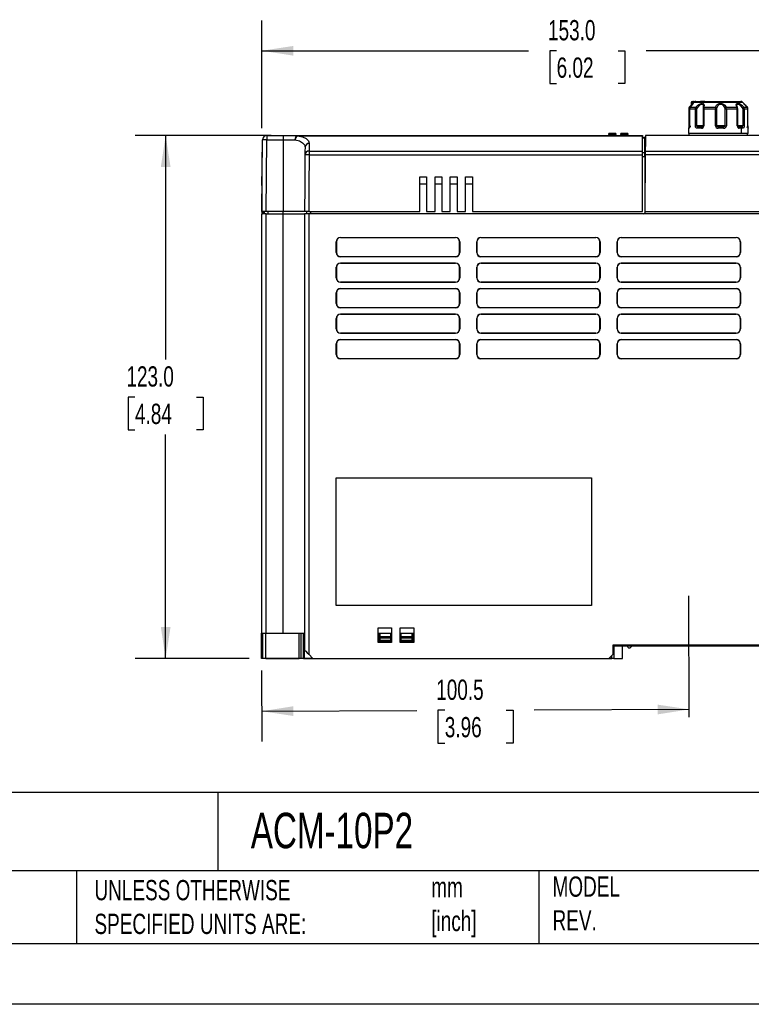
# Model space of a CAD drawing. Header units: millimetres. Extents: x 0 to 629, y 0 to 486.
# Tile 10 of 16: x 304 to 476, y 0 to 232. Entities that reach past the tile are written whole.
import ezdxf

# ---------------------------------------------------------------- set-up
doc = ezdxf.new("R2010")
doc.units = ezdxf.units.MM
doc.header["$LTSCALE"] = 2.25
doc.linetypes.add('CENTERX2', pattern=[20.32, 12.7, -2.54, 2.54, -2.54])
doc.layers.add('CENTER', color=40, linetype='CENTERX2')
doc.layers.add('DIMENSIONS', color=140, linetype='Continuous', lineweight=25)
doc.layers.add('TEXT', color=140, linetype='Continuous', lineweight=25)
doc.styles.add('SLDTEXTSTYLE0', font='TXT', dxfattribs={"width": 0.7})
doc.dimstyles.new('SLDDIMSTYLE0', dxfattribs={"dimtxt": 4.855518, "dimasz": 7.4295, "dimexe": 0, "dimexo": 0.0625, "dimgap": 1.213879, "dimtad": 0, "dimtih": 1, "dimtoh": 1, "dimdec": 1, "dimrnd": 1e-09, "dimzin": 4, "dimdsep": 46, "dimtxsty": 'SLDTEXTSTYLE0', "dimsah": 1, "dimcen": 0.09, "dimadec": 0, "dimazin": 1, "dimtfac": 1, "dimtdec": 1, "dimtofl": 0, "dimtmove": 0, "dimatfit": 3, "dimfxl": 0, "dimfrac": 2, "dimtolj": 1, "dimtzin": 12, "dimarcsym": 0})
doc.dimstyles.new('SLDDIMSTYLE1', dxfattribs={"dimtxt": 4.855518, "dimasz": 7.4295, "dimexe": 0, "dimexo": 0.0625, "dimgap": 1.213879, "dimtad": 0, "dimtih": 1, "dimtoh": 1, "dimdec": 1, "dimrnd": 1e-09, "dimzin": 12, "dimdsep": 46, "dimtxsty": 'SLDTEXTSTYLE0', "dimsah": 1, "dimcen": 0.09, "dimadec": 0, "dimazin": 3, "dimtfac": 1, "dimtdec": 1, "dimtofl": 0, "dimtmove": 0, "dimatfit": 3, "dimfxl": 0, "dimfrac": 2, "dimtolj": 1, "dimtzin": 12, "dimarcsym": 0})

# ---------------------------------------------------------------- blocks, each defined once
blk = doc.blocks.new('_D_4')
at = {"layer": 'DIMENSIONS'}
for p, q in [((360.82, 206.04), (360.82, 231.4)), ((513.82, 206.19), (513.82, 231.4)), ((360.82, 224.26), (423.53, 224.26)), ((430.11, 224.26), (428.48, 224.26)), ((428.48, 224.26), (428.48, 216.54)), ((444.54, 224.26), (446.17, 224.26)), ((446.17, 224.26), (446.17, 216.54)), ((513.82, 224.26), (451.12, 224.26)), ((428.48, 216.54), (430.11, 216.54)), ((446.17, 216.54), (444.54, 216.54))]:
    blk.add_line(p, q, dxfattribs=at)
for points in [[(360.82, 224.26), (368.25, 223.11), (368.25, 225.4)], [(513.82, 224.26), (506.39, 225.4), (506.39, 223.11)]]:
    blk.add_solid(points, dxfattribs=at)
at = {"layer": 'DIMENSIONS', "char_height": 4.762, "attachment_point": 1, "style": 'SLDTEXTSTYLE0'}
for s, insert in [('153.0', (428.09, 231.48)), ('6.02', (430.11, 222.68))]:
    blk.add_mtext(s, dxfattribs=dict(at, insert=insert))
blk = doc.blocks.new('_D_6')
at = {"layer": 'DIMENSIONS'}
for p, q in [((362.97, 204.33), (331.06, 204.33)), ((338.2, 204.33), (338.2, 151.63)), ((330.99, 142.83), (329.36, 142.83)), ((329.36, 142.83), (329.36, 135.11)), ((345.42, 142.83), (347.05, 142.83)), ((347.05, 142.83), (347.05, 135.11)), ((329.36, 135.11), (330.99, 135.11)), ((347.05, 135.11), (345.42, 135.11)), ((338.2, 81.33), (338.2, 134.02)), ((357.86, 81.33), (331.06, 81.33))]:
    blk.add_line(p, q, dxfattribs=at)
for points in [[(338.2, 204.33), (337.06, 196.9), (339.35, 196.9)], [(338.2, 81.33), (339.35, 88.76), (337.06, 88.76)]]:
    blk.add_solid(points, dxfattribs=at)
at = {"layer": 'DIMENSIONS', "char_height": 4.762, "attachment_point": 1, "style": 'SLDTEXTSTYLE0'}
for s, insert in [('123.0', (328.97, 150.05)), ('4.84', (330.99, 141.25))]:
    blk.add_mtext(s, dxfattribs=dict(at, insert=insert))
blk = doc.blocks.new('_D_7')
at = {"layer": 'DIMENSIONS'}
for p, q in [((360.73, 78.5), (360.8, 61.78)), ((360.77, 68.93), (397.24, 69.09)), ((403.82, 69.15), (402.19, 69.15)), ((402.19, 69.15), (402.19, 61.43)), ((418.25, 69.15), (419.88, 69.15)), ((419.88, 69.15), (419.88, 61.43)), ((461.29, 69.37), (424.83, 69.21)), ((402.19, 61.43), (403.82, 61.43)), ((419.88, 61.43), (418.25, 61.43))]:
    blk.add_line(p, q, dxfattribs=at)
for points in [[(360.77, 68.93), (368.21, 67.82), (368.2, 70.1)], [(461.29, 69.37), (453.86, 70.48), (453.87, 68.19)]]:
    blk.add_solid(points, dxfattribs=at)
at = {"layer": 'DIMENSIONS', "char_height": 4.762, "attachment_point": 1, "style": 'SLDTEXTSTYLE0'}
for s, insert in [('100.5', (401.8, 76.37)), ('3.96', (403.82, 67.57))]:
    blk.add_mtext(s, dxfattribs=dict(at, insert=insert))

msp = doc.modelspace()

# ---------------------------------------------------------------- linework, layer by layer
for p, q in [((461.76, 212.03), (461.76, 211.45)), ((462.18, 212.03), (461.76, 212.03)), ((462.48, 212.18), (462.07, 211.78)), ((462.14, 212.33), (462.36, 212.33)), ((462.18, 212.03), (462.18, 211.88)), ((462.18, 212.03), (462.32, 212.03)), ((462.48, 212.18), (473.77, 212.18)), ((462.83, 212.33), (471.32, 212.33)), ((464.62, 211.14), (464.57, 210.86)), ((464.59, 211.14), (464.59, 211.03)), ((471.32, 212.33), (472.18, 212.33)), ((472.18, 212.33), (473.42, 212.33)), ((472.62, 210.88), (472.49, 211.34)), ((474.18, 211.78), (473.77, 212.18)), ((461.16, 210.62), (461.16, 206.63)), ((461.16, 210.62), (461.39, 210.62)), ((461.37, 210.62), (461.37, 206.63)), ((461.38, 210.62), (461.37, 210.62)), ((461.38, 210.62), (462.72, 210.62)), ((461.38, 210.62), (461.38, 210.62)), ((462.72, 210.62), (463.1, 210.62)), ((464.53, 210.62), (464.53, 206.63)), ((464.69, 210.62), (467.44, 210.62)), ((467.44, 210.62), (467.7, 210.62)), ((467.7, 210.62), (467.76, 210.62)), ((470.01, 210.62), (472.57, 210.62)), ((472.61, 210.62), (472.57, 210.62)), ((472.61, 210.62), (472.67, 210.62)), ((472.68, 206.63), (472.68, 210.62)), ((474.22, 210.62), (475.09, 210.62)), ((475.09, 206.63), (475.09, 210.62)), ((475.09, 210.62), (475.09, 210.62)), ((461.38, 206.63), (461.37, 206.63)), ((463.62, 206.63), (463.1, 206.63)), ((463.29, 206.31), (463.25, 206.35)), ((463.29, 206.31), (463.36, 206.33)), ((464.27, 206.63), (463.62, 206.63)), ((463.62, 206.33), (463.62, 206.63)), ((464.07, 206.33), (463.62, 206.33)), ((464.23, 206.33), (464.07, 206.33)), ((464.24, 206.33), (464.32, 206.33)), ((464.53, 206.63), (464.27, 206.63)), ((467.44, 206.63), (467.7, 206.63)), ((468.09, 206.31), (467.96, 206.35)), ((468.09, 206.31), (468.09, 206.33)), ((468.73, 206.63), (468.65, 206.63)), ((468.73, 206.33), (468.67, 206.33)), ((469.65, 206.63), (468.73, 206.63)), ((468.73, 206.33), (468.73, 206.63)), ((469.34, 206.31), (469.32, 206.33)), ((469.45, 206.35), (469.34, 206.31)), ((472.57, 206.63), (472.61, 206.63)), ((473.85, 206.63), (472.68, 206.63)), ((472.84, 206.33), (472.91, 206.31)), ((473.25, 206.33), (472.95, 206.33)), ((473.72, 206.31), (473.63, 206.33)), ((473.72, 206.32), (473.72, 206.31)), ((361.98, 204.33), (361.98, 203.34)), ((361.98, 204.33), (365.82, 204.33)), ((365.82, 204.33), (365.82, 203.34)), ((369.21, 204.33), (369.21, 204.29)), ((444.02, 204.83), (442.42, 204.83)), ((442.42, 204.82), (442.42, 204.83)), ((444.02, 204.82), (442.42, 204.82)), ((442.42, 204.53), (442.42, 204.82)), ((444.02, 204.53), (442.42, 204.53)), ((442.42, 204.53), (442.42, 204.33)), ((444.02, 204.83), (444.02, 204.82)), ((444.02, 204.82), (444.02, 204.53)), ((444.02, 204.33), (444.02, 204.53)), ((446.82, 204.83), (445.22, 204.83)), ((445.22, 204.82), (445.22, 204.83)), ((446.82, 204.82), (445.22, 204.82)), ((445.22, 204.53), (445.22, 204.82)), ((446.82, 204.53), (445.22, 204.53)), ((445.22, 204.53), (445.22, 204.33)), ((446.82, 204.83), (446.82, 204.82)), ((446.82, 204.82), (446.82, 204.53)), ((446.82, 204.33), (446.82, 204.53)), ((450.32, 204.33), (450.32, 204.29)), ((450.32, 200.67), (450.32, 204.29)), ((450.82, 203.83), (450.32, 203.83)), ((450.32, 203.79), (450.82, 203.79)), ((450.82, 203.79), (450.82, 203.83)), ((450.82, 200.31), (450.82, 203.79)), ((512.82, 204.33), (450.98, 204.33)), ((461.12, 206.03), (461.12, 204.83)), ((461.24, 206.03), (461.12, 206.03)), ((473.49, 204.83), (461.12, 204.83)), ((461.22, 204.83), (461.22, 204.33)), ((464.14, 206.03), (463.15, 206.03)), ((469.37, 206.03), (468.09, 206.03)), ((473.49, 206.03), (473.05, 206.03)), ((473.49, 206.03), (473.49, 204.83)), ((473.88, 206.03), (473.49, 206.03)), ((475.12, 204.83), (473.49, 204.83)), ((475.02, 204.33), (475.02, 204.83)), ((475.12, 204.83), (475.12, 206.03)), ((360.83, 186.43), (360.98, 203.34)), ((361.83, 186.43), (361.98, 203.34)), ((361.98, 203.34), (365.82, 203.34)), ((365.82, 203.34), (365.82, 186.43)), ((370.89, 201.84), (370.96, 201.57)), ((370.93, 201.85), (370.98, 201.73)), ((371.96, 202.49), (371.95, 200.67)), ((450.32, 199.79), (450.32, 200.67)), ((450.32, 200.31), (450.82, 200.31)), ((450.32, 186.63), (450.32, 199.79)), ((450.32, 199.42), (450.82, 199.42)), ((450.82, 200.83), (450.95, 200.83)), ((450.92, 200.71), (450.82, 200.71)), ((450.82, 199.42), (450.82, 200.31)), ((450.82, 199.42), (450.82, 186.13)), ((450.95, 199.79), (450.83, 186.43)), ((450.92, 200.71), (450.92, 200.63)), ((450.92, 200.63), (450.92, 199.53)), ((450.92, 199.53), (450.92, 199.33)), ((450.92, 199.53), (450.94, 199.53)), ((450.94, 199.33), (450.92, 199.33)), ((450.95, 200.67), (512.82, 200.67)), ((512.82, 199.79), (450.95, 199.79)), ((450.82, 196.83), (450.92, 196.83)), ((360.82, 192.54), (360.82, 194.66)), ((397.92, 194.62), (399.52, 194.62)), ((397.92, 186.43), (397.92, 194.62)), ((399.52, 194.62), (399.52, 186.43)), ((401.52, 194.62), (403.12, 194.62)), ((401.52, 186.43), (401.52, 194.62)), ((403.12, 194.62), (403.12, 186.43)), ((405.12, 194.62), (406.72, 194.62)), ((405.12, 186.43), (405.12, 194.62)), ((406.72, 194.62), (406.72, 186.43)), ((408.72, 186.43), (408.72, 194.62)), ((408.72, 194.62), (410.32, 194.62)), ((410.32, 194.62), (410.32, 186.43)), ((360.82, 192.54), (360.82, 192.54)), ((397.92, 192.93), (399.52, 192.93)), ((401.52, 192.93), (403.12, 192.93)), ((405.12, 192.93), (406.72, 192.93)), ((408.72, 192.93), (410.32, 192.93)), ((360.82, 190.93), (360.82, 190.9)), ((360.82, 190.9), (360.82, 190.88)), ((360.82, 190.86), (360.82, 190.88)), ((360.82, 190.86), (360.82, 190.42)), ((360.82, 190.4), (360.82, 189.91)), ((360.82, 189.91), (360.82, 189.57)), ((450.82, 191.13), (450.87, 191.13)), ((450.82, 190.93), (450.87, 190.93)), ((360.82, 189.57), (360.82, 189.57)), ((360.82, 189.57), (360.82, 189.55)), ((360.82, 189.55), (360.82, 189.11)), ((360.82, 189.07), (360.82, 189.11)), ((360.82, 189.07), (360.82, 189.05)), ((360.82, 189.05), (360.82, 189.04)), ((360.82, 188.09), (360.82, 188.07)), ((360.82, 188.07), (360.82, 188.05)), ((360.82, 188.02), (360.82, 188.05)), ((360.82, 188.02), (360.82, 187.58)), ((450.85, 188.73), (450.82, 188.73)), ((450.85, 188.53), (450.82, 188.53)), ((360.82, 87.33), (360.82, 185.93)), ((361.82, 185.93), (360.82, 185.93)), ((361.83, 186.43), (360.83, 186.43)), ((361.02, 186.43), (361.02, 186.13)), ((361.02, 186.13), (361.32, 186.13)), ((361.32, 186.43), (361.32, 185.93)), ((361.82, 87.33), (361.82, 185.93)), ((361.82, 185.93), (365.82, 185.93)), ((365.82, 186.43), (361.83, 186.43)), ((362.32, 185.93), (362.32, 186.43)), ((370.83, 186.43), (365.82, 186.43)), ((365.82, 185.93), (365.82, 186.43)), ((365.82, 87.33), (365.82, 185.93)), ((365.82, 185.93), (370.82, 185.93)), ((370.82, 185.93), (370.82, 83.33)), ((371.82, 185.93), (370.82, 185.93)), ((371.83, 186.43), (370.83, 186.43)), ((371.32, 186.43), (371.32, 185.93)), ((371.82, 185.93), (371.82, 82.33)), ((512.82, 185.93), (371.82, 185.93)), ((371.83, 186.43), (397.92, 186.43)), ((372.32, 185.93), (372.32, 186.43)), ((399.52, 186.43), (401.52, 186.43)), ((403.12, 186.43), (405.12, 186.43)), ((406.72, 186.43), (408.72, 186.43)), ((410.32, 186.43), (450.12, 186.43)), ((450.83, 186.43), (450.82, 185.93)), ((450.83, 186.43), (512.82, 186.43)), ((378.32, 176.83), (378.32, 179.33)), ((378.35, 179.33), (378.32, 179.33)), ((378.35, 179.33), (378.35, 176.83)), ((379.32, 180.33), (406.32, 180.33)), ((379.32, 180.33), (379.32, 180.3)), ((406.32, 180.3), (379.32, 180.3)), ((406.32, 180.3), (406.32, 180.33)), ((407.32, 179.33), (407.3, 179.33)), ((407.3, 176.83), (407.3, 179.33)), ((407.32, 179.33), (407.32, 176.83)), ((411.32, 176.83), (411.32, 179.33)), ((411.35, 179.33), (411.32, 179.33)), ((411.35, 179.33), (411.35, 176.83)), ((412.32, 180.33), (439.32, 180.33)), ((412.32, 180.33), (412.32, 180.3)), ((439.32, 180.3), (412.32, 180.3)), ((439.32, 180.3), (439.32, 180.33)), ((440.32, 179.33), (440.3, 179.33)), ((440.3, 176.83), (440.3, 179.33)), ((440.32, 179.33), (440.32, 176.83)), ((444.32, 176.83), (444.32, 179.33)), ((444.35, 179.33), (444.32, 179.33)), ((444.35, 179.33), (444.35, 176.83)), ((445.32, 180.33), (472.32, 180.33)), ((445.32, 180.33), (445.32, 180.3)), ((472.32, 180.3), (445.32, 180.3)), ((472.32, 180.3), (472.32, 180.33)), ((473.32, 179.33), (473.3, 179.33)), ((473.3, 176.83), (473.3, 179.33)), ((473.32, 179.33), (473.32, 176.83)), ((378.32, 176.83), (378.35, 176.83)), ((407.3, 176.83), (407.32, 176.83)), ((411.32, 176.83), (411.35, 176.83)), ((440.3, 176.83), (440.32, 176.83)), ((444.32, 176.83), (444.35, 176.83)), ((473.3, 176.83), (473.32, 176.83)), ((379.32, 175.85), (379.32, 175.83)), ((379.32, 175.85), (406.32, 175.85)), ((406.32, 175.83), (379.32, 175.83)), ((379.32, 174.33), (406.32, 174.33)), ((379.32, 174.33), (379.32, 174.3)), ((406.32, 174.3), (379.32, 174.3)), ((406.32, 175.83), (406.32, 175.85)), ((406.32, 174.3), (406.32, 174.33)), ((412.32, 175.85), (412.32, 175.83)), ((412.32, 175.85), (439.32, 175.85)), ((439.32, 175.83), (412.32, 175.83)), ((412.32, 174.33), (439.32, 174.33)), ((412.32, 174.33), (412.32, 174.3)), ((439.32, 174.3), (412.32, 174.3)), ((439.32, 175.83), (439.32, 175.85)), ((439.32, 174.3), (439.32, 174.33)), ((445.32, 175.85), (445.32, 175.83)), ((445.32, 175.85), (472.32, 175.85)), ((472.32, 175.83), (445.32, 175.83)), ((445.32, 174.33), (472.32, 174.33)), ((445.32, 174.33), (445.32, 174.3)), ((472.32, 174.3), (445.32, 174.3)), ((472.32, 175.83), (472.32, 175.85)), ((472.32, 174.3), (472.32, 174.33)), ((378.32, 170.83), (378.32, 173.33)), ((378.35, 173.33), (378.32, 173.33)), ((378.35, 173.33), (378.35, 170.83)), ((407.32, 173.33), (407.3, 173.33)), ((407.3, 170.83), (407.3, 173.33)), ((407.32, 173.33), (407.32, 170.83)), ((411.32, 170.83), (411.32, 173.33)), ((411.35, 173.33), (411.32, 173.33)), ((411.35, 173.33), (411.35, 170.83)), ((440.32, 173.33), (440.3, 173.33)), ((440.3, 170.83), (440.3, 173.33)), ((440.32, 173.33), (440.32, 170.83)), ((444.32, 170.83), (444.32, 173.33)), ((444.35, 173.33), (444.32, 173.33)), ((444.35, 173.33), (444.35, 170.83)), ((473.32, 173.33), (473.3, 173.33)), ((473.3, 170.83), (473.3, 173.33)), ((473.32, 173.33), (473.32, 170.83)), ((378.32, 170.83), (378.35, 170.83)), ((379.32, 169.85), (379.32, 169.83)), ((379.32, 169.85), (406.32, 169.85)), ((406.32, 169.83), (379.32, 169.83)), ((406.32, 169.83), (406.32, 169.85)), ((407.3, 170.83), (407.32, 170.83)), ((411.32, 170.83), (411.35, 170.83)), ((412.32, 169.85), (412.32, 169.83)), ((412.32, 169.85), (439.32, 169.85)), ((439.32, 169.83), (412.32, 169.83)), ((439.32, 169.83), (439.32, 169.85)), ((440.3, 170.83), (440.32, 170.83)), ((444.32, 170.83), (444.35, 170.83)), ((445.32, 169.85), (445.32, 169.83)), ((445.32, 169.85), (472.32, 169.85)), ((472.32, 169.83), (445.32, 169.83)), ((472.32, 169.83), (472.32, 169.85)), ((473.3, 170.83), (473.32, 170.83)), ((378.32, 164.83), (378.32, 167.33)), ((378.35, 167.33), (378.32, 167.33)), ((378.35, 167.33), (378.35, 164.83)), ((379.32, 168.33), (406.32, 168.33)), ((379.32, 168.33), (379.32, 168.3)), ((406.32, 168.3), (379.32, 168.3)), ((406.32, 168.3), (406.32, 168.33)), ((407.32, 167.33), (407.3, 167.33)), ((407.3, 164.83), (407.3, 167.33)), ((407.32, 167.33), (407.32, 164.83)), ((411.32, 164.83), (411.32, 167.33)), ((411.35, 167.33), (411.32, 167.33)), ((411.35, 167.33), (411.35, 164.83)), ((412.32, 168.33), (439.32, 168.33)), ((412.32, 168.33), (412.32, 168.3)), ((439.32, 168.3), (412.32, 168.3)), ((439.32, 168.3), (439.32, 168.33)), ((440.32, 167.33), (440.3, 167.33)), ((440.3, 164.83), (440.3, 167.33)), ((440.32, 167.33), (440.32, 164.83)), ((444.32, 164.83), (444.32, 167.33)), ((444.35, 167.33), (444.32, 167.33)), ((444.35, 167.33), (444.35, 164.83)), ((445.32, 168.33), (472.32, 168.33)), ((445.32, 168.33), (445.32, 168.3)), ((472.32, 168.3), (445.32, 168.3)), ((472.32, 168.3), (472.32, 168.33)), ((473.32, 167.33), (473.3, 167.33)), ((473.3, 164.83), (473.3, 167.33)), ((473.32, 167.33), (473.32, 164.83)), ((378.32, 164.83), (378.35, 164.83)), ((407.3, 164.83), (407.32, 164.83)), ((411.32, 164.83), (411.35, 164.83)), ((440.3, 164.83), (440.32, 164.83)), ((444.32, 164.83), (444.35, 164.83)), ((473.3, 164.83), (473.32, 164.83)), ((379.32, 163.85), (379.32, 163.83)), ((379.32, 163.85), (406.32, 163.85)), ((406.32, 163.83), (379.32, 163.83)), ((379.32, 162.33), (406.32, 162.33)), ((379.32, 162.33), (379.32, 162.3)), ((406.32, 162.3), (379.32, 162.3)), ((406.32, 163.83), (406.32, 163.85)), ((406.32, 162.3), (406.32, 162.33)), ((412.32, 163.85), (412.32, 163.83)), ((412.32, 163.85), (439.32, 163.85)), ((439.32, 163.83), (412.32, 163.83)), ((412.32, 162.33), (439.32, 162.33)), ((412.32, 162.33), (412.32, 162.3)), ((439.32, 162.3), (412.32, 162.3)), ((439.32, 163.83), (439.32, 163.85)), ((439.32, 162.3), (439.32, 162.33)), ((445.32, 163.85), (445.32, 163.83)), ((445.32, 163.85), (472.32, 163.85)), ((472.32, 163.83), (445.32, 163.83)), ((445.32, 162.33), (472.32, 162.33)), ((445.32, 162.33), (445.32, 162.3)), ((472.32, 162.3), (445.32, 162.3)), ((472.32, 163.83), (472.32, 163.85)), ((472.32, 162.3), (472.32, 162.33)), ((378.32, 158.83), (378.32, 161.33)), ((378.35, 161.33), (378.32, 161.33)), ((378.35, 161.33), (378.35, 158.83)), ((407.32, 161.33), (407.3, 161.33)), ((407.3, 158.83), (407.3, 161.33)), ((407.32, 161.33), (407.32, 158.83)), ((411.32, 158.83), (411.32, 161.33)), ((411.35, 161.33), (411.32, 161.33)), ((411.35, 161.33), (411.35, 158.83)), ((440.32, 161.33), (440.3, 161.33)), ((440.3, 158.83), (440.3, 161.33)), ((440.32, 161.33), (440.32, 158.83)), ((444.32, 158.83), (444.32, 161.33)), ((444.35, 161.33), (444.32, 161.33)), ((444.35, 161.33), (444.35, 158.83)), ((473.32, 161.33), (473.3, 161.33)), ((473.3, 158.83), (473.3, 161.33)), ((473.32, 161.33), (473.32, 158.83)), ((378.32, 158.83), (378.35, 158.83)), ((379.32, 157.85), (379.32, 157.83)), ((379.32, 157.85), (406.32, 157.85)), ((406.32, 157.83), (379.32, 157.83)), ((406.32, 157.83), (406.32, 157.85)), ((407.3, 158.83), (407.32, 158.83)), ((411.32, 158.83), (411.35, 158.83)), ((412.32, 157.85), (412.32, 157.83)), ((412.32, 157.85), (439.32, 157.85)), ((439.32, 157.83), (412.32, 157.83)), ((439.32, 157.83), (439.32, 157.85)), ((440.3, 158.83), (440.32, 158.83)), ((444.32, 158.83), (444.35, 158.83)), ((445.32, 157.85), (445.32, 157.83)), ((445.32, 157.85), (472.32, 157.85)), ((472.32, 157.83), (445.32, 157.83)), ((472.32, 157.83), (472.32, 157.85)), ((473.3, 158.83), (473.32, 158.83)), ((378.32, 152.83), (378.32, 155.33)), ((378.35, 155.33), (378.32, 155.33)), ((378.35, 155.33), (378.35, 152.83)), ((379.32, 156.33), (406.32, 156.33)), ((379.32, 156.33), (379.32, 156.3)), ((406.32, 156.3), (379.32, 156.3)), ((406.32, 156.3), (406.32, 156.33)), ((407.32, 155.33), (407.3, 155.33)), ((407.3, 152.83), (407.3, 155.33)), ((407.32, 155.33), (407.32, 152.83)), ((411.32, 152.83), (411.32, 155.33)), ((411.35, 155.33), (411.32, 155.33)), ((411.35, 155.33), (411.35, 152.83)), ((412.32, 156.33), (439.32, 156.33)), ((412.32, 156.33), (412.32, 156.3)), ((439.32, 156.3), (412.32, 156.3)), ((439.32, 156.3), (439.32, 156.33)), ((440.32, 155.33), (440.3, 155.33)), ((440.3, 152.83), (440.3, 155.33)), ((440.32, 155.33), (440.32, 152.83)), ((444.32, 152.83), (444.32, 155.33)), ((444.35, 155.33), (444.32, 155.33)), ((444.35, 155.33), (444.35, 152.83)), ((445.32, 156.33), (472.32, 156.33)), ((445.32, 156.33), (445.32, 156.3)), ((472.32, 156.3), (445.32, 156.3)), ((472.32, 156.3), (472.32, 156.33)), ((473.32, 155.33), (473.3, 155.33)), ((473.3, 152.83), (473.3, 155.33)), ((473.32, 155.33), (473.32, 152.83)), ((378.32, 152.83), (378.35, 152.83)), ((379.32, 151.85), (379.32, 151.83)), ((379.32, 151.85), (406.32, 151.85)), ((406.32, 151.83), (379.32, 151.83)), ((406.32, 151.83), (406.32, 151.85)), ((407.3, 152.83), (407.32, 152.83)), ((411.32, 152.83), (411.35, 152.83)), ((412.32, 151.85), (412.32, 151.83)), ((412.32, 151.85), (439.32, 151.85)), ((439.32, 151.83), (412.32, 151.83)), ((439.32, 151.83), (439.32, 151.85)), ((440.3, 152.83), (440.32, 152.83)), ((444.32, 152.83), (444.35, 152.83)), ((445.32, 151.85), (445.32, 151.83)), ((445.32, 151.85), (472.32, 151.85)), ((472.32, 151.83), (445.32, 151.83)), ((472.32, 151.83), (472.32, 151.85)), ((473.3, 152.83), (473.32, 152.83)), ((378.32, 93.83), (378.32, 123.83)), ((378.32, 123.83), (438.32, 123.83)), ((438.32, 123.83), (438.32, 93.83)), ((438.32, 93.83), (378.32, 93.83)), ((388.12, 88.53), (391.32, 88.53)), ((388.12, 85.13), (388.12, 88.53)), ((391.32, 88.53), (391.32, 85.13)), ((393.32, 88.53), (396.52, 88.53)), ((393.32, 85.13), (393.32, 88.53)), ((396.52, 88.53), (396.52, 85.13)), ((360.72, 81.35), (360.72, 87.33)), ((360.72, 87.33), (361.01, 87.33)), ((361.01, 81.35), (361.01, 87.33)), ((361.01, 87.33), (361.72, 87.33)), ((361.72, 81.35), (361.72, 87.33)), ((361.72, 87.33), (369.62, 87.33)), ((369.62, 81.35), (369.62, 87.33)), ((369.62, 87.33), (370.07, 87.33)), ((370.07, 81.35), (370.07, 87.33)), ((370.07, 87.33), (370.62, 87.33)), ((370.62, 81.35), (370.62, 87.33)), ((370.68, 81.35), (370.68, 87.33)), ((370.68, 87.33), (370.82, 87.33)), ((388.12, 87.33), (391.32, 87.33)), ((388.29, 85.13), (388.29, 87.33)), ((388.32, 87.33), (388.32, 86.33)), ((388.32, 86.33), (388.32, 86.12)), ((388.32, 86.12), (388.32, 85.53)), ((388.52, 86.12), (388.32, 86.12)), ((388.52, 87.33), (388.52, 86.47)), ((388.52, 86.47), (388.52, 86.12)), ((388.52, 86.47), (391.12, 86.47)), ((391.12, 86.12), (388.52, 86.12)), ((388.52, 86.12), (388.52, 85.53)), ((391.12, 86.47), (391.12, 87.33)), ((391.12, 86.12), (391.12, 86.47)), ((391.12, 85.53), (391.12, 86.12)), ((393.32, 87.33), (396.52, 87.33)), ((393.52, 87.33), (393.52, 86.47)), ((393.52, 86.47), (393.52, 86.12)), ((393.52, 86.47), (396.12, 86.47)), ((393.52, 86.12), (393.52, 85.53)), ((396.12, 86.12), (393.52, 86.12)), ((396.12, 86.47), (396.12, 87.33)), ((396.12, 86.12), (396.12, 86.47)), ((396.12, 85.53), (396.12, 86.12)), ((396.32, 86.12), (396.12, 86.12)), ((396.32, 87.33), (396.32, 86.33)), ((396.32, 86.33), (396.32, 86.12)), ((396.32, 86.12), (396.32, 85.53)), ((396.36, 85.13), (396.36, 87.33)), ((391.32, 85.13), (388.12, 85.13)), ((388.38, 85.53), (388.32, 85.53)), ((388.32, 85.13), (388.32, 85.33)), ((388.52, 85.33), (388.32, 85.33)), ((388.52, 85.53), (388.38, 85.53)), ((391.12, 85.53), (388.52, 85.53)), ((388.52, 85.53), (388.52, 85.33)), ((391.12, 85.33), (388.52, 85.33)), ((391.12, 85.33), (391.12, 85.53)), ((391.32, 85.33), (391.12, 85.33)), ((393.52, 85.33), (393.32, 85.33)), ((396.52, 85.13), (393.32, 85.13)), ((393.52, 85.53), (393.52, 85.33)), ((396.12, 85.53), (393.52, 85.53)), ((396.12, 85.33), (393.52, 85.33)), ((396.12, 85.39), (396.12, 85.53)), ((396.12, 85.33), (396.12, 85.39)), ((396.32, 85.33), (396.12, 85.33)), ((396.32, 85.33), (396.33, 85.13)), ((443.42, 84.53), (479.02, 84.53)), ((443.42, 82.33), (443.42, 84.53)), ((443.42, 84.33), (479.02, 84.33)), ((443.62, 81.35), (443.62, 84.33)), ((445.62, 81.33), (445.62, 84.33)), ((360.72, 81.35), (360.72, 81.33)), ((360.86, 81.35), (360.72, 81.35)), ((361.01, 81.35), (360.72, 81.35)), ((361.72, 81.35), (361.01, 81.35)), ((361.72, 81.35), (361.17, 81.35)), ((361.72, 81.35), (361.72, 81.33)), ((369.62, 81.35), (361.72, 81.35)), ((361.72, 81.33), (369.62, 81.33)), ((369.62, 81.33), (369.62, 81.35)), ((370.07, 81.35), (369.62, 81.35)), ((370.62, 81.35), (370.07, 81.35)), ((370.62, 81.35), (370.07, 81.35)), ((370.62, 81.33), (370.62, 81.35)), ((370.62, 81.35), (370.71, 81.35)), ((370.82, 81.35), (370.68, 81.35)), ((370.82, 81.35), (370.82, 83.33)), ((370.82, 81.35), (370.82, 81.33)), ((372.8, 81.35), (370.82, 81.35)), ((370.82, 81.33), (372.82, 81.33)), ((372.82, 81.33), (371.82, 82.33)), ((372.82, 81.33), (442.42, 81.33)), ((443.42, 82.33), (442.42, 81.33)), ((442.42, 81.33), (443.12, 81.33)), ((443.12, 81.35), (442.45, 81.35)), ((443.12, 81.35), (443.12, 82.03)), ((443.12, 81.33), (443.12, 81.35)), ((443.62, 81.35), (443.12, 81.35)), ((443.58, 81.33), (445.62, 81.33)), ((443.62, 81.35), (443.62, 81.33))]:
    msp.add_line(p, q)
at = {"color": 7, "linetype": 'Continuous'}
msp.add_line((628.66, 0.01), (0.01, 0.01), dxfattribs=at)
at = {"flags": 128}
for points in [[(461.3, 210.97), (461.74, 211.43), (462.01, 211.72), (462.17, 211.87), (462.23, 211.92), (462.22, 211.87), (462.13, 211.71), (461.91, 211.43), (461.52, 210.97)], [(461.3, 210.97), (461.3, 210.95), (461.33, 210.89), (461.37, 210.83), (461.41, 210.79)], [(461.5, 210.94), (461.5, 210.96), (461.52, 210.97)], [(461.52, 210.97), (462.05, 210.97), (462.83, 210.97)], [(462.36, 212.33), (462.32, 212.32), (462.28, 212.3), (462.25, 212.27), (462.22, 212.23), (462.19, 212.13), (462.18, 212.03)], [(462.36, 212.33), (462.73, 212.33), (463.01, 212.33)], [(462.83, 210.97), (463.31, 211.43), (463.71, 211.72), (464.05, 211.87), (464.32, 211.92), (464.55, 211.87), (464.72, 211.71), (464.81, 211.43), (464.75, 210.97)], [(463.01, 212.33), (463.18, 212.33), (463.38, 212.33), (463.46, 212.33)], [(463.1, 210.62), (463.12, 210.71), (463.14, 210.76)], [(463.14, 210.76), (463.66, 211.37), (463.96, 211.61), (464.12, 211.68), (464.27, 211.7), (464.39, 211.68), (464.49, 211.61), (464.6, 211.37), (464.59, 211.14)], [(464.92, 212.33), (464.79, 212.33), (464.62, 212.33), (464.43, 212.33), (464.27, 212.33), (464.1, 212.33), (463.91, 212.33)], [(464.75, 210.97), (466.06, 210.97), (467.47, 210.97)], [(467.47, 210.97), (467.7, 211.43), (468, 211.72), (468.32, 211.87), (468.64, 211.92), (468.97, 211.87), (469.31, 211.71), (469.66, 211.43), (469.96, 210.97)], [(467.76, 210.62), (467.77, 210.71), (467.77, 210.76)], [(467.77, 210.76), (468.05, 211.37), (468.31, 211.61), (468.48, 211.68), (468.65, 211.7), (468.82, 211.68), (469, 211.61), (469.28, 211.37), (469.63, 210.76)], [(469.63, 210.76), (469.65, 210.69), (469.65, 210.62)], [(469.96, 210.97), (471.29, 210.97), (472.48, 210.97)], [(472.48, 210.97), (472.36, 211.32), (472.33, 211.58), (472.37, 211.76), (472.49, 211.88), (472.65, 211.92)], [(472.48, 210.97), (472.57, 210.95), (472.61, 210.9)], [(472.51, 211.27), (472.49, 211.37), (472.55, 211.61), (472.62, 211.68), (472.72, 211.7), (472.84, 211.68), (472.99, 211.61), (473.28, 211.37), (473.81, 210.76), (473.81, 210.76)], [(473.81, 210.76), (473.84, 210.69), (473.85, 210.62)], [(474.09, 210.97), (474.66, 210.97), (474.95, 210.97)], [(461.38, 210.62), (461.38, 208.38), (461.38, 206.63)], [(462.72, 206.63), (462.72, 208.86), (462.72, 210.62)], [(463.1, 206.63), (463.1, 208.86), (463.1, 210.62)], [(464.54, 210.62), (464.53, 210.62), (464.56, 210.62), (464.62, 210.62), (464.69, 210.62)], [(464.69, 210.62), (464.69, 208.38), (464.69, 206.63)], [(467.44, 206.63), (467.44, 208.86), (467.44, 210.62)], [(467.7, 206.63), (467.7, 208.86), (467.7, 210.62)], [(467.76, 206.63), (467.76, 208.86), (467.76, 210.62)], [(469.65, 210.62), (469.65, 208.38), (469.65, 206.63)], [(469.65, 210.62), (469.72, 210.62), (469.82, 210.62), (469.92, 210.62), (470.01, 210.62)], [(470.01, 210.62), (470.01, 208.38), (470.01, 206.63)], [(472.57, 206.63), (472.57, 208.86), (472.57, 210.62)], [(472.61, 210.62), (472.61, 208.38), (472.61, 206.63)], [(473.85, 210.62), (473.85, 208.38), (473.85, 206.63)], [(473.85, 210.62), (473.97, 210.62), (474.09, 210.62), (474.17, 210.62), (474.22, 210.62)], [(474.22, 210.62), (474.22, 208.38), (474.22, 206.63)], [(475.09, 206.63), (475.09, 208.86), (475.09, 210.62)], [(461.16, 206.63), (461.16, 206.53), (461.17, 206.44), (461.19, 206.39), (461.22, 206.35), (461.22, 206.35)], [(461.16, 206.63), (461.17, 206.63), (461.21, 206.63), (461.29, 206.63), (461.39, 206.63)], [(461.53, 206.35), (461.53, 206.34), (461.53, 206.33)], [(463.15, 206.03), (462.97, 206.07), (462.83, 206.21), (462.78, 206.3), (462.75, 206.4), (462.72, 206.51), (462.72, 206.63)], [(462.72, 206.63), (462.8, 206.63), (462.9, 206.63), (463, 206.63), (463.1, 206.63)], [(463.15, 206.03), (463.17, 206.14), (463.21, 206.24), (463.28, 206.3), (463.29, 206.31)], [(463.36, 206.33), (463.26, 206.34), (463.26, 206.35)], [(464.31, 206.33), (463.76, 206.33), (463.36, 206.33)], [(463.62, 206.33), (463.48, 206.33), (463.36, 206.33)], [(464.14, 206.03), (464.15, 206.14), (464.19, 206.24), (464.24, 206.3), (464.31, 206.33)], [(464.54, 206.63), (464.53, 206.56), (464.51, 206.49), (464.48, 206.43), (464.44, 206.38), (464.39, 206.34), (464.34, 206.31), (464.29, 206.3), (464.24, 206.31)], [(464.69, 206.63), (464.6, 206.63), (464.54, 206.63), (464.54, 206.63)], [(467.76, 206.63), (467.74, 206.63), (467.7, 206.63)], [(468.65, 206.63), (468.35, 206.63), (468.08, 206.63), (467.88, 206.63), (467.76, 206.63)], [(468.09, 206.33), (467.98, 206.34), (467.96, 206.35)], [(469.32, 206.33), (468.63, 206.33), (468.09, 206.33)], [(468.67, 206.33), (468.47, 206.33), (468.29, 206.33), (468.09, 206.33)], [(469.32, 206.33), (469.19, 206.33), (469.03, 206.33), (468.73, 206.33)], [(469.45, 206.35), (469.44, 206.34), (469.32, 206.33)], [(469.65, 206.63), (469.71, 206.63), (469.8, 206.63), (469.9, 206.63), (470.01, 206.63)], [(472.61, 206.63), (472.65, 206.63), (472.67, 206.63)], [(472.92, 206.31), (472.84, 206.31), (472.8, 206.33), (472.76, 206.37), (472.73, 206.42), (472.7, 206.48), (472.68, 206.55), (472.68, 206.63)], [(473.25, 206.33), (473.02, 206.33), (472.84, 206.33)], [(472.91, 206.31), (472.92, 206.3), (472.99, 206.24), (473.03, 206.14), (473.05, 206.03)], [(473.63, 206.33), (473.42, 206.33), (473.25, 206.33)], [(473.73, 206.35), (473.72, 206.34), (473.63, 206.33)], [(474.22, 206.63), (474.15, 206.63), (474.03, 206.63), (473.94, 206.63), (473.85, 206.63)], [(474.22, 206.63), (474.2, 206.4), (474.17, 206.3), (474.13, 206.21), (474.02, 206.08), (473.88, 206.03)], [(475.03, 206.35), (475.03, 206.35), (475.06, 206.39), (475.08, 206.44), (475.09, 206.53), (475.09, 206.63)], [(365.82, 204.33), (366.82, 204.33), (367.8, 204.33), (369.21, 204.33)], [(368.66, 203.34), (368.7, 203.72), (368.82, 204.04), (369, 204.25), (369.21, 204.33)], [(369.21, 204.33), (414.63, 204.33), (450.32, 204.33)], [(369.21, 204.29), (370.36, 203.99), (371.24, 203.59), (371.77, 203.1), (371.96, 202.49)], [(369.21, 204.29), (414.63, 204.29), (450.32, 204.29)], [(450.98, 204.33), (450.97, 202.75), (450.95, 200.67)], [(365.82, 203.34), (367.3, 203.34), (368.66, 203.34)], [(368.66, 203.34), (369.64, 203.04), (370.38, 202.63), (370.8, 202.17), (370.89, 201.84)], [(370.96, 201.57), (370.95, 200.62), (370.95, 199.79)], [(360.82, 200.31), (360.82, 200.03), (360.82, 199.96), (360.82, 199.94), (360.82, 199.94), (360.82, 199.94), (360.82, 199.94), (360.82, 199.94), (360.82, 199.94), (360.82, 199.94), (360.82, 199.94), (360.82, 199.94)], [(360.82, 199.94), (360.82, 192.2), (360.82, 186.13)], [(370.95, 199.79), (370.88, 192.31), (370.83, 186.43)], [(371.95, 199.79), (371.88, 192.31), (371.83, 186.43)], [(371.95, 200.67), (371.95, 200.52), (371.95, 200.31), (371.95, 200.06), (371.95, 199.79)], [(371.95, 200.67), (415.84, 200.67), (450.32, 200.67)], [(371.95, 199.79), (415.84, 199.79), (450.32, 199.79)], [(388.29, 87.16), (388.31, 87.17), (388.32, 87.18)], [(396.36, 87.16), (396.34, 87.17), (396.32, 87.18)], [(396.32, 85.53), (396.31, 85.53), (396.27, 85.53), (396.2, 85.53), (396.12, 85.53)], [(370.82, 83.33), (370.84, 83.31), (370.89, 83.26), (370.99, 83.17), (371.12, 83.03), (371.46, 82.7), (371.82, 82.33)]]:
    msp.add_lwpolyline(points, dxfattribs=at)
for centre, radius, start, end in [((461.66, 210.62), 0.503, 135.4293, 180.0296), ((461.65, 210.62), 0.477, 136.7923, 180.6488), ((461.9, 210.62), 0.517, 137.0884, 180.1554), ((461.86, 210.63), 0.484, 138.9498, 180.853), ((462.06, 212.03), 0.3, 90, 180), ((462.83, 211.83), 0.5, 90.0201, 135), ((463.28, 210.63), 0.565, 142.0578, 180.6076), ((462.63, 210.35), 0.653, 38.8066, 72.1233), ((465.34, 210.62), 0.806, 161.5038, 180.2906), ((464.75, 210.78), 0.196, 90.3013, 160.3909), ((465.65, 210.63), 0.958, 159.0448, 180.66), ((469.75, 210.64), 2.31, 171.6911, 180.4995), ((467.46, 210.63), 0.343, 22.4501, 88.5195), ((469.99, 210.56), 0.412, 94.8809, 151.2365), ((468.82, 210.64), 1.18, 359.209, 16.5428), ((471.83, 210.63), 0.737, 359.285, 27.8491), ((472.03, 210.62), 0.643, 359.614, 25.4281), ((472.04, 209.42), 2.57, 37.242, 76.2966), ((473.42, 211.83), 0.5, 45, 89.9962), ((474.39, 210.28), 0.751, 113.4583, 140.5752), ((473.69, 210.62), 0.529, 359.6329, 41.4406), ((318, 60.62), 217.35, 43.7716, 44.065), ((474.59, 210.62), 0.503, 359.9704, 44.5706), ((461.42, 206.03), 0.3, 90.0005, 180), ((460.59, 206.5), 0.801, 323.7445, 9.0596), ((461.51, 206.04), 0.276, 108.65, 183.5207), ((461.62, 206.59), 0.253, 170.8377, 226.9069), ((458.33, 206.76), 3.23, 352.6512, 357.5933), ((463.39, 206.6), 0.29, 175.3703, 241.6828), ((464.11, 206.6), 0.577, 272.6894, 2.3857), ((464.31, 206.54), 0.209, 269.9381, 329.4059), ((468.06, 206.64), 0.615, 181.3269, 272.9897), ((468.05, 206.63), 0.292, 179.8096, 251.58), ((488.86, 206.09), 20.78, 179.4144, 180.1829), ((468.75, 206.09), 0.628, 354.1174, 19.9621), ((469.4, 206.64), 0.609, 267.8893, 359.1914), ((469.36, 206.63), 0.29, 288.0624, 0.5131), ((473.13, 206.58), 0.562, 175.546, 261.894), ((473.61, 206.06), 0.271, 353.287, 65.6702), ((473.57, 206.59), 0.288, 303.5746, 7.8256), ((474.82, 206.03), 0.3, 359.9996, 89.9992), ((479.78, 206.59), 4.69, 179.4998, 186.8517), ((361.98, 203.33), 1, 90, 179.5), ((369.86, 203.28), 1.2, 122.8376, 177.2152), ((361.48, 174.69), 28.65, 89.0002, 90.9998), ((371.93, 201.52), 0.968, 88.0214, 177.0572), ((361.02, 200.31), 0.2, 103.7018, 180.304), ((360.98, 200.29), 0.161, 92.6811, 171.8896), ((360.98, 199.91), 0.16, 93.5442, 171.6208), ((360.91, 251.42), 51.48, 269.9044, 270.0688), ((371.89, 199.73), 0.949, 86.7717, 176.0018), ((371.44, 170.94), 28.86, 88.9998, 90.9851), ((596.73, 198.96), 145.79, 179.3268, 179.6732), ((361.02, 186.13), 0.2, 180.4309, 270.0013), ((361.03, 118.27), 67.86, 90.0046, 90.1719), ((378.19, 186.12), 17.17, 179.9712, 180.443), ((450.12, 186.63), 0.2, 270, 360), ((450.62, 186.13), 0.2, 270, 0), ((379.32, 179.33), 1, 90, 180), ((379.32, 179.33), 0.975, 90, 180), ((406.32, 179.33), 1, 0, 90), ((406.32, 179.33), 0.975, 0, 90), ((412.32, 179.33), 1, 90, 180), ((412.32, 179.33), 0.975, 90, 180), ((439.32, 179.33), 1, 0, 90), ((439.32, 179.33), 0.975, 0, 90), ((445.32, 179.33), 1, 90, 180), ((445.32, 179.33), 0.975, 90, 180), ((472.32, 179.33), 1, 0, 90), ((472.32, 179.33), 0.975, 0, 90), ((379.32, 176.83), 1, 180, 270), ((379.32, 176.83), 0.975, 180, 270), ((406.32, 176.83), 1, 270, 360), ((406.32, 176.83), 0.975, 270, 360), ((412.32, 176.83), 1, 180, 270), ((412.32, 176.83), 0.975, 180, 270), ((439.32, 176.83), 1, 270, 360), ((439.32, 176.83), 0.975, 270, 360), ((445.32, 176.83), 1, 180, 270), ((445.32, 176.83), 0.975, 180, 270), ((472.32, 176.83), 1, 270, 360), ((472.32, 176.83), 0.975, 270, 360), ((379.32, 173.33), 1, 90, 180), ((379.32, 173.33), 0.975, 90, 180), ((406.32, 173.33), 1, 0, 90), ((406.32, 173.33), 0.975, 360, 90), ((412.32, 173.33), 1, 90, 180), ((412.32, 173.33), 0.975, 90, 180), ((439.32, 173.33), 1, 0, 90), ((439.32, 173.33), 0.975, 0, 90), ((445.32, 173.33), 1, 90, 180), ((445.32, 173.33), 0.975, 90, 180), ((472.32, 173.33), 1, 0, 90), ((472.32, 173.33), 0.975, 0, 90), ((379.32, 170.83), 1, 180, 270), ((379.32, 170.83), 0.975, 180, 270), ((406.32, 170.83), 1, 270, 360), ((406.32, 170.83), 0.975, 270, 360), ((412.32, 170.83), 1, 180, 270), ((412.32, 170.83), 0.975, 180, 270), ((439.32, 170.83), 1, 270, 360), ((439.32, 170.83), 0.975, 270, 360), ((445.32, 170.83), 1, 180, 270), ((445.32, 170.83), 0.975, 180, 270), ((472.32, 170.83), 1, 270, 360), ((472.32, 170.83), 0.975, 270, 360), ((379.32, 167.33), 1, 90, 180), ((379.32, 167.33), 0.975, 90, 180), ((406.32, 167.33), 1, 0, 90), ((406.32, 167.33), 0.975, 360, 90), ((412.32, 167.33), 1, 90, 180), ((412.32, 167.33), 0.975, 90, 180), ((439.32, 167.33), 1, 0, 90), ((439.32, 167.33), 0.975, 0, 90), ((445.32, 167.33), 1, 90, 180), ((445.32, 167.33), 0.975, 90, 180), ((472.32, 167.33), 1, 0, 90), ((472.32, 167.33), 0.975, 0, 90), ((379.32, 164.83), 1, 180, 270), ((379.32, 164.83), 0.975, 180, 270), ((406.32, 164.83), 1, 270, 360), ((406.32, 164.83), 0.975, 270, 360), ((412.32, 164.83), 1, 180, 270), ((412.32, 164.83), 0.975, 180, 270), ((439.32, 164.83), 1, 270, 360), ((439.32, 164.83), 0.975, 270, 360), ((445.32, 164.83), 1, 180, 270), ((445.32, 164.83), 0.975, 180, 270), ((472.32, 164.83), 1, 270, 360), ((472.32, 164.83), 0.975, 270, 360), ((379.32, 161.33), 1, 90, 180), ((379.32, 161.33), 0.975, 90, 180), ((406.32, 161.33), 1, 0, 90), ((406.32, 161.33), 0.975, 360, 90), ((412.32, 161.33), 1, 90, 180), ((412.32, 161.33), 0.975, 90, 180), ((439.32, 161.33), 1, 0, 90), ((439.32, 161.33), 0.975, 0, 90), ((445.32, 161.33), 1, 90, 180), ((445.32, 161.33), 0.975, 90, 180), ((472.32, 161.33), 1, 0, 90), ((472.32, 161.33), 0.975, 0, 90), ((379.32, 158.83), 1, 180, 270), ((379.32, 158.83), 0.975, 180, 270), ((406.32, 158.83), 1, 270, 360), ((406.32, 158.83), 0.975, 270, 360), ((412.32, 158.83), 1, 180, 270), ((412.32, 158.83), 0.975, 180, 270), ((439.32, 158.83), 1, 270, 360), ((439.32, 158.83), 0.975, 270, 360), ((445.32, 158.83), 1, 180, 270), ((445.32, 158.83), 0.975, 180, 270), ((472.32, 158.83), 1, 270, 360), ((472.32, 158.83), 0.975, 270, 360), ((379.32, 155.33), 1, 90, 180), ((379.32, 155.33), 0.975, 90, 180), ((406.32, 155.33), 1, 0, 90), ((406.32, 155.33), 0.975, 360, 90), ((412.32, 155.33), 1, 90, 180), ((412.32, 155.33), 0.975, 90, 180), ((439.32, 155.33), 1, 0, 90), ((439.32, 155.33), 0.975, 0, 90), ((445.32, 155.33), 1, 90, 180), ((445.32, 155.33), 0.975, 90, 180), ((472.32, 155.33), 1, 0, 90), ((472.32, 155.33), 0.975, 0, 90), ((379.32, 152.83), 1, 180, 270), ((379.32, 152.83), 0.975, 180, 270), ((406.32, 152.83), 1, 270, 360), ((406.32, 152.83), 0.975, 270, 360), ((412.32, 152.83), 1, 180, 270), ((412.32, 152.83), 0.975, 180, 270), ((439.32, 152.83), 1, 270, 360), ((439.32, 152.83), 0.975, 270, 360), ((445.32, 152.83), 1, 180, 270), ((445.32, 152.83), 0.975, 180, 270), ((472.32, 152.83), 1, 270, 360), ((472.32, 152.83), 0.975, 270, 360), ((388.5, 86.3), 0.179, 81.9505, 168.5782), ((396.15, 86.3), 0.179, 11.4218, 98.0495), ((388.52, 85.53), 0.2, 180, 270), ((396.12, 85.53), 0.2, 270, 360), ((447.22, 84.33), 0.5, 180, 0), ((361.22, -253.99), 335.32, 89.9146, 90.0854), ((370.12, -273.01), 354.34, 89.9192, 90.0808), ((370.72, 87.06), 5.73, 269.0002, 270.9998), ((443.37, -166.71), 248.04, 89.9423, 90.0577)]:
    msp.add_arc(centre, radius, start, end)
at = {"layer": 'CENTER'}
msp.add_line((461.3, 67.52), (461.16, 100.12), dxfattribs=at)
at = {"layer": 'TEXT'}
for p, q in [((614.36, 49.78), (14.29, 49.78)), ((350.46, 49.78), (350.46, 31.43)), ((614.36, 31.43), (14.29, 31.43)), ((317.25, 31.43), (317.25, 14.29)), ((425.93, 31.43), (425.93, 14.29)), ((14.29, 14.29), (614.36, 14.29))]:
    msp.add_line(p, q, dxfattribs=at)

# ---------------------------------------------------------------- texts
at = {"layer": 'TEXT', "linetype": 'CENTERX2', "lineweight": 18, "attachment_point": 1, "style": 'SLDTEXTSTYLE0'}
for s, insert, char_height in [('ACM-10P2', (358.22, 45.05), 8.334), ('MODEL ^JREV.', (429.15, 30.07), 4.7625), ('UNLESS OTHERWISE ^JSPECIFIED UNITS ARE:', (321.46, 29.24), 4.7625), ('mm^J[inch]', (400.64, 29.92), 4.762)]:
    msp.add_mtext(s, dxfattribs=dict(at, insert=insert, char_height=char_height))

# ---------------------------------------------------------------- dimensions: what is measured, and where the dimension line sits
at = {"layer": 'DIMENSIONS'}
for base, p1, p2, angle, dimstyle, picture, middle in [((513.82, 224.26), (360.82, 199.94), (513.82, 203.33), 0, 'SLDDIMSTYLE0', '_D_4', (437.32, 224.26)), ((338.2, 81.33), (365.82, 204.33), (360.72, 81.33), 90, 'SLDDIMSTYLE0', '_D_6', (338.2, 142.83)), ((360.77, 68.93), (461.3, 67.52), (360.72, 81.35), 0.25, 'SLDDIMSTYLE1', '_D_7', (411.03, 69.15))]:
    dim = msp.add_linear_dim(base=base, p1=p1, p2=p2, angle=angle, dimstyle=dimstyle, dxfattribs=at)
    dim.commit()
    dim.dimension.update_dxf_attribs({"geometry": picture, "text_midpoint": middle, "dimtype": 160})

doc.saveas('drawing.dxf')
